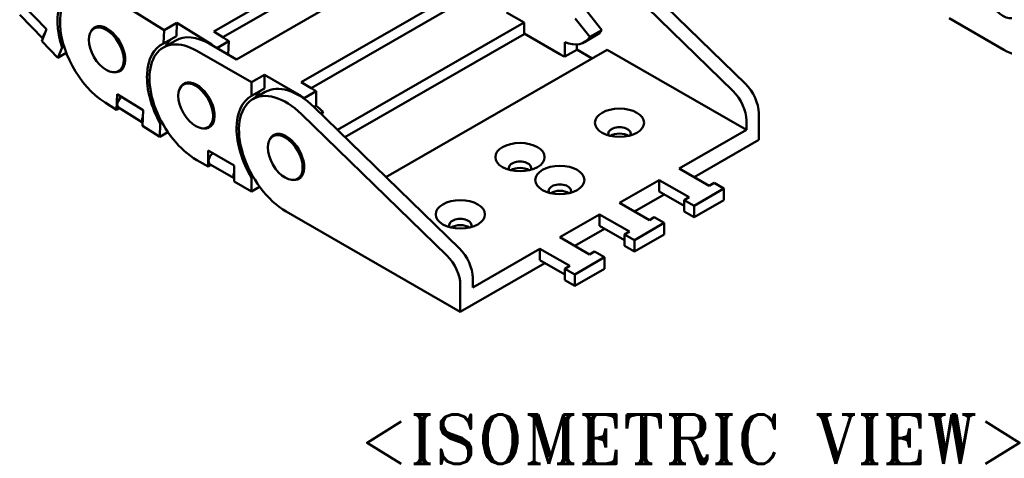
# Model space of a CAD drawing. Header units: millimetres. Extents: x 12 to 512, y 12 to 370.
# Tile 7 of 10: x 361 to 449, y 242 to 281. Entities that reach past the tile are written whole.
import ezdxf

# ---------------------------------------------------------------- set-up
doc = ezdxf.new("R2010")
doc.units = ezdxf.units.MM
doc.header["$LTSCALE"] = 1.25
doc.layers.add('기호(ISO)', color=7, linetype='Continuous', lineweight=25)
doc.layers.add('외형선(ISO)', color=7, linetype='Continuous', lineweight=50)
doc.styles.add('한신 주석 텍스트', font='RomanT.shx')

msp = doc.modelspace()

# ---------------------------------------------------------------- linework, layer by layer
at = {"layer": '외형선(ISO)'}
for p, q in [((400.391, 292.637), (378.294, 279.912)), ((400.352, 291.639), (379.104, 279.404)), ((380.314, 277.436), (404.62, 291.433)), ((408.156, 288.125), (386.059, 275.4)), ((412.616, 287.837), (425.525, 275.266)), ((408.156, 287.103), (386.946, 274.889)), ((424.42, 274.63), (411.511, 287.201)), ((369.021, 283.077), (373.877, 280.026)), ((361.294, 282.313), (363.443, 280.136)), ((363.108, 279.304), (361.051, 281.389)), ((405.858, 280.711), (404.311, 281.602)), ((410.398, 281.072), (411.719, 279.43)), ((412.78, 280.041), (411.459, 281.683)), ((448.484, 278.295), (443.622, 281.095)), ((363.443, 280.136), (363.006, 279.05)), ((368.003, 280.385), (367.651, 280.182)), ((373.83, 278.85), (373.877, 280.026)), ((373.877, 280.026), (375.026, 280.688)), ((375.026, 280.688), (374.979, 279.511)), ((375.026, 280.688), (378.117, 278.747)), ((405.858, 280.711), (389.291, 271.171)), ((405.858, 279.689), (405.858, 280.711)), ((412.78, 280.041), (411.719, 279.43)), ((374.92, 279.127), (373.815, 278.491)), ((374.979, 279.511), (373.83, 278.85)), ((379.177, 279.358), (378.294, 279.912)), ((405.858, 279.689), (389.951, 270.529)), ((405.858, 279.74), (409.04, 277.907)), ((411.223, 278.97), (412.284, 279.581)), ((364.452, 277.584), (363.006, 279.05)), ((364.452, 277.584), (364.821, 278.499)), ((364.821, 278.499), (364.988, 278.595)), ((376.778, 278.199), (381.639, 275.4)), ((380.314, 277.436), (377.883, 278.836)), ((378.561, 278.445), (379.618, 279.054)), ((379.618, 279.054), (379.57, 277.864)), ((413.238, 278.295), (393.593, 266.982)), ((409.482, 277.68), (409.482, 278.967)), ((409.482, 277.68), (410.542, 278.291)), ((410.542, 278.291), (410.542, 278.77)), ((410.542, 278.315), (411.907, 277.529)), ((425.613, 271.169), (413.238, 278.295)), ((365.193, 278.01), (364.452, 277.584)), ((370.187, 276.593), (369.834, 276.39)), ((381.639, 275.4), (382.788, 276.062)), ((382.788, 276.062), (385.882, 274.28)), ((382.788, 276.062), (382.788, 274.856)), ((375.95, 275.393), (375.598, 275.19)), ((381.639, 274.195), (381.639, 275.4)), ((382.788, 274.856), (381.639, 274.195)), ((386.943, 274.891), (386.059, 275.4)), ((369.657, 272.959), (369.713, 274.356)), ((369.713, 274.356), (372.009, 272.914)), ((382.875, 274.546), (381.77, 273.91)), ((386.324, 273.999), (387.385, 274.609)), ((386.324, 273.942), (386.324, 273.999)), ((387.385, 274.609), (387.385, 273.322)), ((369.657, 272.959), (368.641, 273.597)), ((369.911, 273.105), (369.657, 272.959)), ((371.965, 271.815), (369.83, 273.156)), ((387.195, 273.213), (387.385, 273.322)), ((400.113, 260.632), (387.204, 273.204)), ((372.009, 272.914), (371.953, 271.517)), ((386.099, 272.567), (399.008, 259.996)), ((387.768, 272.654), (388.001, 272.788)), ((388.001, 272.788), (387.9, 272.526)), ((426.717, 272.647), (426.717, 270.272)), ((373.498, 270.546), (371.953, 271.517)), ((373.498, 270.546), (373.545, 271.723)), ((373.545, 271.723), (373.702, 271.813)), ((378.133, 271.601), (377.781, 271.399)), ((425.613, 271.169), (425.613, 272.01)), ((374.223, 270.964), (373.498, 270.546)), ((383.905, 270.812), (383.553, 270.609)), ((419.646, 267.733), (425.613, 271.169)), ((420.977, 266.967), (426.717, 270.272)), ((377.794, 269.336), (380.093, 268.013)), ((377.794, 267.906), (377.794, 269.336)), ((377.794, 267.906), (376.778, 268.491)), ((378.054, 268.055), (377.794, 267.906)), ((380.093, 266.881), (377.969, 268.104)), ((380.093, 268.013), (380.093, 266.582)), ((422.298, 266.206), (419.646, 267.733)), ((381.639, 266.897), (381.796, 266.987)), ((381.639, 265.692), (381.639, 266.897)), ((386.088, 267.021), (385.736, 266.818)), ((381.639, 265.692), (380.093, 266.582)), ((382.37, 266.112), (381.639, 265.692)), ((414.343, 264.679), (417.879, 266.715)), ((417.879, 265.693), (417.879, 266.715)), ((417.879, 266.715), (420.53, 265.188)), ((420.972, 264.425), (423.624, 265.952)), ((422.74, 266.461), (422.298, 266.206)), ((423.624, 265.952), (422.74, 266.461)), ((423.624, 265.952), (423.624, 264.93)), ((415.674, 263.913), (418.322, 265.438)), ((417.879, 265.693), (420.088, 264.421)), ((420.53, 265.188), (420.088, 264.934)), ((416.995, 263.152), (414.343, 264.679)), ((420.088, 264.934), (420.088, 263.912)), ((420.088, 264.934), (420.972, 264.425)), ((420.972, 263.403), (423.624, 264.93)), ((420.972, 264.425), (420.972, 263.403)), ((400.201, 255.003), (384.733, 263.91)), ((409.04, 261.625), (412.575, 263.661)), ((412.575, 262.64), (412.575, 263.661)), ((412.575, 263.661), (415.227, 262.134)), ((417.437, 263.407), (416.995, 263.152)), ((418.32, 262.898), (417.437, 263.407)), ((420.088, 263.912), (420.972, 263.403)), ((412.575, 262.64), (414.785, 261.367)), ((415.669, 261.371), (418.32, 262.898)), ((418.32, 262.898), (418.32, 261.876)), ((411.691, 260.098), (409.04, 261.625)), ((410.371, 260.859), (413.019, 262.384)), ((415.227, 262.134), (414.785, 261.88)), ((414.785, 261.88), (414.785, 260.858)), ((414.785, 261.88), (415.669, 261.371)), ((415.669, 260.349), (418.32, 261.876)), ((414.785, 260.858), (415.669, 260.349)), ((415.669, 261.371), (415.669, 260.349)), ((401.306, 257.172), (407.272, 260.607)), ((407.272, 259.586), (407.272, 260.607)), ((407.272, 260.607), (409.924, 259.081)), ((410.366, 258.317), (413.017, 259.844)), ((412.133, 260.353), (411.691, 260.098)), ((413.017, 259.844), (412.133, 260.353)), ((413.017, 259.844), (413.017, 258.822)), ((400.201, 255.003), (407.716, 259.33)), ((407.272, 259.586), (409.482, 258.313)), ((409.924, 259.081), (409.482, 258.826)), ((409.482, 258.826), (409.482, 257.804)), ((409.482, 258.826), (410.366, 258.317)), ((410.366, 257.295), (413.017, 258.822)), ((410.366, 258.317), (410.366, 257.295)), ((400.201, 257.377), (400.201, 255.003)), ((401.306, 257.172), (401.306, 258.013)), ((409.482, 257.804), (410.366, 257.295))]:
    msp.add_line(p, q, dxfattribs=at)
for centre, major_axis, ratio, start_param, end_param in [((448.484, 283.149), (2.963, -5.145), 0.578093, 5.499721, 8.641314), ((368.831, 278.337), (-2.963, 5.145), 0.578093, 5.454522, 8.596114), ((368.831, 278.337), (-3.119, 5.416), 0.578093, 5.91351, 7.504308), ((368.831, 278.337), (-1.123, 1.95), 0.578093, 2.742704, 6.682253), ((410.1, 283.372), (2.183, -3.791), 0.578093, 0, 0.263733), ((363.562, 279.734), (-0.445, -0.439), 0.336979, 5.027596, 6.216525), ((376.778, 273.345), (-2.963, 5.145), 0.578093, 5.499721, 8.641314), ((377.927, 274.007), (-3.119, 5.416), 0.578093, 0.053266, 0.31756), ((377.883, 273.981), (-2.963, 5.145), 0.578093, 5.499721, 6.283185), ((378.988, 274.618), (-2.963, 5.145), 0.578093, 5.349063, 5.454522), ((409.04, 282.762), (2.183, -3.791), 0.578093, 5.643068, 6.546918), ((376.778, 273.345), (-3.119, 5.416), 0.578093, 6.229919, 7.820717), ((377.927, 274.007), (2.963, -5.145), 0.578093, 2.213186, 2.312929), ((409.04, 282.762), (2.963, -5.145), 0.578093, 5.499721, 5.605179), ((376.778, 273.345), (-1.123, 1.95), 0.578093, 2.742563, 6.682215), ((385.882, 269.426), (-3.119, 5.416), 0.578093, 0.008067, 0.31756), ((385.838, 269.4), (-2.963, 5.145), 0.578093, 5.168222, 6.283185), ((386.943, 270.037), (-2.963, 5.145), 0.578093, 5.394262, 5.499721), ((424.95, 273.665), (-1.248, 2.166), 0.578093, 3.928925, 5.168222), ((370.163, 273.685), (-0.332, -0.529), 0.551483, 4.157946, 6.283185), ((384.733, 268.764), (-2.963, 5.145), 0.578093, 5.168222, 8.641314), ((384.733, 268.764), (-3.119, 5.416), 0.578093, 6.275118, 7.865916), ((385.882, 269.426), (2.963, -5.145), 0.578093, 2.25267, 2.358128), ((423.845, 273.028), (1.248, -2.166), 0.578093, 0.787332, 2.02663), ((386.943, 270.037), (2.183, -3.791), 0.578093, 2.009062, 2.214781), ((372.37, 272.298), (-0.332, -0.529), 0.551483, 5.055567, 5.979513), ((414.343, 270.835), (1, 0), 0.575862, 5.999747, 9.708216), ((384.733, 268.764), (-1.123, 1.95), 0.578093, 2.742563, 6.682215), ((414.343, 270.272), (-1, 0), 0.575862, 3.810312, 5.614466), ((378.281, 268.646), (-0.312, -0.542), 0.578093, 4.106476, 6.283185), ((405.504, 267.781), (1, 0), 0.575862, 5.999747, 9.708216), ((405.504, 267.219), (-1, 0), 0.575862, 3.810312, 5.614466), ((380.49, 267.373), (-0.312, -0.542), 0.578093, 5.044827, 5.94688), ((409.04, 265.745), (1, 0), 0.575862, 5.999747, 9.708216), ((409.04, 265.183), (-1, 0), 0.575862, 3.810312, 5.614466), ((400.201, 262.691), (1, 0), 0.575862, 5.999747, 9.708216), ((400.201, 262.129), (-1, 0), 0.575862, 3.810312, 5.614466), ((398.433, 258.395), (1.248, -2.166), 0.578093, 0.787332, 2.02663), ((399.538, 259.031), (-1.248, 2.166), 0.578093, 3.928925, 5.168222)]:
    msp.add_ellipse(centre, major_axis=major_axis, ratio=ratio, start_param=start_param, end_param=end_param, dxfattribs=at)
for centre, major_axis, ratio in [((448.395, 283.098), (-1.092, 1.896), 0.578093), ((368.743, 278.286), (-1.092, 1.896), 0.578093), ((376.69, 273.294), (-1.092, 1.896), 0.578093), ((414.343, 271.805), (-2.188, 0), 0.575862), ((384.645, 268.713), (-1.092, 1.896), 0.578093), ((405.504, 268.751), (-2.188, 0), 0.575862), ((409.04, 266.715), (-2.188, 0), 0.575862), ((400.201, 263.661), (-2.188, 0), 0.575862)]:
    msp.add_ellipse(centre, major_axis=major_axis, ratio=ratio, dxfattribs=at)

# ---------------------------------------------------------------- texts
at = {"layer": '기호(ISO)', "color": 2, "insert": (420.904, 243.677), "char_height": 4.375, "width": 79.57187, "attachment_point": 5, "style": '한신 주석 텍스트'}
msp.add_mtext('{<ISOMETRIC VIEW>}', dxfattribs=at)

doc.saveas('drawing.dxf')
